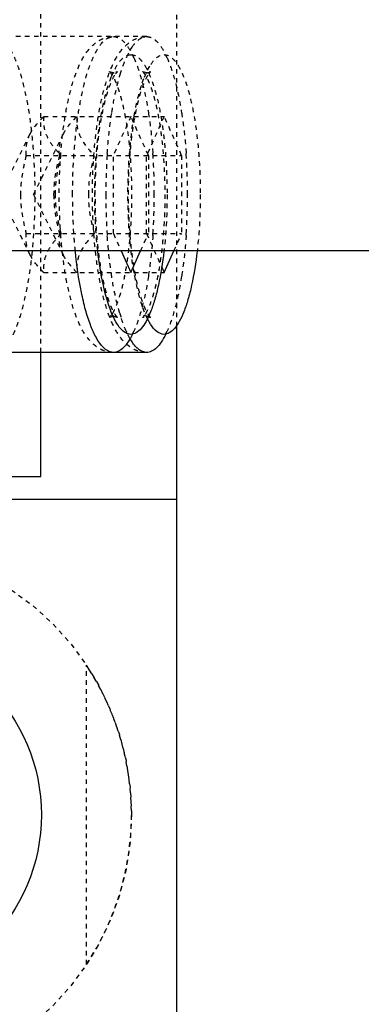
# Model space of a CAD drawing. Header units: millimetres. Extents: x -24622 to 57, y -1603 to 1112.
# Tile 123 of 219: x -1791.99 to -1784.41, y 823 to 844.83. Entities that reach past the tile are written whole.
import ezdxf

# ---------------------------------------------------------------- set-up
doc = ezdxf.new("R2010")
doc.units = ezdxf.units.MM
doc.linetypes.add('HIDDEN', pattern=[0.2, 0.1, -0.1])
doc.layers.add('02___PRT_ALL_AXES', color=7, linetype='Continuous')
doc.layers.add('DEFAULT_2', color=8, linetype='HIDDEN')
doc.dimstyles.new('7', dxfattribs={"dimtxt": 7, "dimasz": 4.5, "dimexe": 0.7, "dimexo": 0.9, "dimgap": 1.8, "dimtad": 0, "dimtxsty": 'Standard', "dimblk": 'OPEN30', "dimcen": 0, "dimclrd": 5, "dimclre": 3, "dimclrt": 256, "dimadec": 0, "dimazin": 2, "dimtm": 1e-09, "dimtfac": 0.6, "dimtofl": 0, "dimtmove": 0, "dimatfit": 3, "dimldrblk": 'OPEN30', "dimfxl": 1, "dimtolj": 1, "dimarcsym": 0})

# ---------------------------------------------------------------- blocks, each defined once
blk = doc.blocks.new('_Open30')
at = {"color": 0, "linetype": 'ByBlock', "lineweight": -2}
for p, q in [((-1, 0.2679), (0, 0)), ((0, 0), (-1, -0.2679)), ((0, 0), (-1, 0))]:
    blk.add_line(p, q, dxfattribs=at)
blk = doc.blocks.new('*D83')
at = {"color": 5, "linetype": 'ByBlock', "lineweight": -2}
for p, q in [((-1717.456, 847.703), (-1717.456, 852.203)), ((-1717.456, 819.703), (-1717.456, 843.203))]:
    blk.add_line(p, q, dxfattribs=at)
at = {"color": 3, "linetype": 'ByBlock', "lineweight": -2}
for p, q in [((-1732.606, 847.703), (-1716.756, 847.703)), ((-1792.606, 815.203), (-1716.756, 815.203))]:
    blk.add_line(p, q, dxfattribs=at)
at = {"layer": 'Defpoints', "color": 0, "linetype": 'ByBlock'}
for p in [(-1733.506, 847.703), (-1717.456, 847.703), (-1793.506, 815.203)]:
    blk.add_point(p, dxfattribs=at)
at = {"color": 5, "linetype": 'ByBlock', "lineweight": -2, "xscale": 4.5, "yscale": 4.5, "zscale": 4.5}
for p, rotation in [((-1717.456, 847.703), 90), ((-1717.456, 815.203), 270)]:
    blk.add_blockref('_Open30', p, dxfattribs=dict(at, rotation=rotation))
at = {"linetype": 'ByBlock', "insert": (-1717.456, 873.836), "char_height": 7, "attachment_point": 5, "rotation": 90}
blk.add_mtext('\\A1;32,5%%P10', dxfattribs=at)
blk = doc.blocks.new('*D84')
at = {"color": 3, "linetype": 'ByBlock', "lineweight": -2}
for p, q in [((-1733.506, 838.803), (-1733.506, 804.296)), ((-1788.506, 819.303), (-1788.506, 804.296))]:
    blk.add_line(p, q, dxfattribs=at)
at = {"color": 5, "linetype": 'ByBlock', "lineweight": -2}
for p, q in [((-1784.006, 804.996), (-1768.639, 804.996)), ((-1738.006, 804.996), (-1753.372, 804.996))]:
    blk.add_line(p, q, dxfattribs=at)
at = {"layer": 'Defpoints', "color": 0, "linetype": 'ByBlock'}
for p in [(-1733.506, 839.703), (-1788.506, 820.203), (-1733.506, 804.996)]:
    blk.add_point(p, dxfattribs=at)
at = {"color": 5, "linetype": 'ByBlock', "lineweight": -2, "xscale": 4.5, "yscale": 4.5, "zscale": 4.5, "rotation": 180}
blk.add_blockref('_Open30', (-1788.506, 804.996), dxfattribs=at)
at = {"color": 5, "linetype": 'ByBlock', "lineweight": -2, "xscale": 4.5, "yscale": 4.5, "zscale": 4.5}
blk.add_blockref('_Open30', (-1733.506, 804.996), dxfattribs=at)
at = {"linetype": 'ByBlock', "insert": (-1761.006, 804.996), "char_height": 7, "attachment_point": 5}
blk.add_mtext('\\A1;55', dxfattribs=at)
blk = doc.blocks.new('*D91')
at = {"color": 3, "linetype": 'ByBlock', "lineweight": -2}
for p, q in [((-1933.506, 838.803), (-1933.506, 794.537)), ((-1733.506, 838.803), (-1733.506, 794.537))]:
    blk.add_line(p, q, dxfattribs=at)
at = {"color": 5, "linetype": 'ByBlock', "lineweight": -2}
for p, q in [((-1929.006, 795.237), (-1843.472, 795.237)), ((-1738.006, 795.237), (-1823.539, 795.237))]:
    blk.add_line(p, q, dxfattribs=at)
at = {"layer": 'Defpoints', "color": 0, "linetype": 'ByBlock'}
for p in [(-1933.506, 839.703), (-1733.506, 839.703), (-1933.506, 795.237)]:
    blk.add_point(p, dxfattribs=at)
at = {"color": 5, "linetype": 'ByBlock', "lineweight": -2, "xscale": 4.5, "yscale": 4.5, "zscale": 4.5, "rotation": 180}
blk.add_blockref('_Open30', (-1933.506, 795.237), dxfattribs=at)
at = {"color": 5, "linetype": 'ByBlock', "lineweight": -2, "xscale": 4.5, "yscale": 4.5, "zscale": 4.5}
blk.add_blockref('_Open30', (-1733.506, 795.237), dxfattribs=at)
at = {"linetype": 'ByBlock', "insert": (-1833.506, 795.237), "char_height": 7, "attachment_point": 5}
blk.add_mtext('\\A1;200', dxfattribs=at)

msp = doc.modelspace()

# ---------------------------------------------------------------- linework, layer by layer
at = {"color": 7, "linetype": 'Continuous'}
for p, q in [((-1733.506, 839.703), (-1933.506, 839.703)), ((-1789.737, 839.703), (-1789.521, 839.221)), ((-1789.521, 839.221), (-1789.305, 839.703)), ((-1788.784, 839.221), (-1788.568, 839.703)), ((-1788.838, 839.342), (-1788.784, 839.221)), ((-1789.083, 838.076), (-1789.152, 838.198)), ((-1788.506, 838.072), (-1788.506, 820.203)), ((-1789.495, 837.686), (-1789.542, 837.761)), ((-1789.17, 837.453), (-1793.385, 837.453)), ((-1791.516, 834.703), (-1791.516, 837.453)), ((-1800.137, 834.703), (-1791.516, 834.703)), ((-1800.137, 834.203), (-1788.506, 834.203))]:
    msp.add_line(p, q, dxfattribs=at)
msp.add_circle((-1795.506, 827.203), 4, dxfattribs=at)
for points, start_tangent, end_tangent in [([(-1789.907, 837.453), (-1790.043, 837.493), (-1790.176, 837.61), (-1790.302, 837.803), (-1790.42, 838.067), (-1790.526, 838.396), (-1790.618, 838.783), (-1790.752, 839.693)], (-1, 0), (-0.099429, 0.995045)), ([(-1789.956, 838.347), (-1790.131, 838.939), (-1790.255, 839.701)], (-0.372318, 0.928105), (-0.113536, 0.993534)), ([(-1788.788, 839.693), (-1788.911, 838.94), (-1788.992, 838.623), (-1789.084, 838.354), (-1789.185, 838.138), (-1789.293, 837.981), (-1789.406, 837.886), (-1789.521, 837.853)], (-0.114539, -0.993419), (-0.9998, -0.019975)), ([(-1788.051, 839.693), (-1788.174, 838.94), (-1788.255, 838.623), (-1788.347, 838.354), (-1788.448, 838.138), (-1788.556, 837.981), (-1788.669, 837.886), (-1788.784, 837.853)], (-0.114539, -0.993419), (-0.9998, -0.019975)), ([(-1789.521, 837.853), (-1789.635, 837.886), (-1789.747, 837.979), (-1789.855, 838.134), (-1789.956, 838.347)], (-0.999752, 0.022276), (-0.372318, 0.928105)), ([(-1789.954, 838.28), (-1789.973, 838.256), (-1789.986, 838.24), (-1789.991, 838.234), (-1789.994, 838.231), (-1789.995, 838.23), (-1789.993, 838.23), (-1789.99, 838.232), (-1789.984, 838.235), (-1789.976, 838.239), (-1789.966, 838.243), (-1789.94, 838.25), (-1789.907, 838.253)], (-0.582945, -0.812512), (1, 0)), ([(-1788.784, 837.853), (-1788.936, 837.91), (-1789.083, 838.076)], (-0.999752, 0.022276), (-0.542059, 0.84034)), ([(-1789.485, 837.858), (-1789.585, 837.683), (-1789.69, 837.556), (-1789.798, 837.479), (-1789.907, 837.453)], (-0.440473, -0.897766), (-1, 0)), ([(-1789.17, 837.453), (-1789.335, 837.512), (-1789.495, 837.686)], (-1, 0), (-0.559031, 0.829147)), ([(-1788.748, 837.858), (-1788.848, 837.683), (-1788.953, 837.556), (-1789.061, 837.479), (-1789.17, 837.453)], (-0.440473, -0.897766), (-1, 0))]:
    msp.add_spline(points, degree=3, dxfattribs=dict(at, start_tangent=start_tangent, end_tangent=end_tangent))
at = {"layer": '02___PRT_ALL_AXES', "color": 8, "linetype": 'HIDDEN'}
msp.add_circle((-1795.506, 827.203), 6, dxfattribs=at)
at = {"layer": 'DEFAULT_2', "color": 8, "linetype": 'HIDDEN'}
for p, q in [((-1791.516, 837.453), (-1791.516, 857.953)), ((-1788.506, 857.334), (-1788.506, 838.072)), ((-1789.17, 844.453), (-1793.385, 844.453)), ((-1789.542, 844.145), (-1789.495, 844.221)), ((-1789.613, 844.007), (-1789.542, 844.145)), ((-1789.152, 843.709), (-1789.082, 843.832)), ((-1789.907, 843.653), (-1789.994, 843.676)), ((-1789.267, 843.429), (-1789.221, 843.552)), ((-1789.17, 843.653), (-1789.257, 843.676)), ((-1789.221, 843.552), (-1789.152, 843.709)), ((-1791.453, 842.685), (-1788.784, 842.685)), ((-1789.521, 842.685), (-1789.909, 841.819)), ((-1789.133, 841.819), (-1789.521, 842.685)), ((-1788.784, 842.685), (-1789.172, 841.819)), ((-1788.396, 841.819), (-1788.784, 842.685)), ((-1792.419, 840.953), (-1791.759, 842.29)), ((-1791.682, 840.953), (-1791.022, 842.29)), ((-1791.841, 841.819), (-1788.396, 841.819)), ((-1789.909, 840.087), (-1789.909, 841.819)), ((-1789.172, 840.087), (-1789.172, 841.819)), ((-1789.133, 841.819), (-1789.133, 840.087)), ((-1788.396, 841.819), (-1788.396, 840.087)), ((-1792.419, 840.953), (-1791.759, 839.617)), ((-1791.682, 840.953), (-1791.022, 839.617)), ((-1791.841, 840.087), (-1788.396, 840.087)), ((-1789.909, 840.087), (-1789.737, 839.703)), ((-1789.305, 839.703), (-1789.133, 840.087)), ((-1789.172, 840.087), (-1788.838, 839.342)), ((-1788.568, 839.703), (-1788.396, 840.087)), ((-1791.453, 839.221), (-1788.784, 839.221)), ((-1789.219, 838.347), (-1789.267, 838.477)), ((-1789.152, 838.198), (-1789.219, 838.347)), ((-1789.12, 838.246), (-1789.084, 838.23)), ((-1789.542, 837.761), (-1789.613, 837.899)), ((-1790.506, 823.887), (-1790.506, 830.52))]:
    msp.add_line(p, q, dxfattribs=at)
for centre, radius, start, end in [((-1787.655, 843.102), 2.158, 155.1934, 155.8612), ((-1791.326, 843.147), 2.05, 24.1159, 26.1082), ((-1790.589, 843.147), 2.05, 24.1159, 26.1082), ((-1789.907, 843.831), 0.178, 269.993, 273.7828), ((-1789.17, 843.831), 0.178, 269.993, 273.7828), ((-1789.17, 843.824), 0.171, 273.712, 287.7654), ((-1788.746, 843.356), 0.465, 142.2586, 144.3519), ((-1776.785, 840.954), 13.292, 176.2436, 180.0045), ((-1777.825, 841.012), 12.25, 176.036, 176.1957), ((-1801.255, 841.012), 12.252, 3.7988, 3.964), ((-1802.112, 840.96), 13.111, 359.9696, 3.777), ((-1800.518, 841.012), 12.252, 3.7988, 3.964), ((-1801.376, 840.96), 13.111, 359.9696, 3.777), ((-1776.967, 840.946), 13.11, 179.9694, 183.7825), ((-1802.294, 840.952), 13.292, 356.2489, 0.0044), ((-1801.557, 840.952), 13.292, 356.2489, 0.0044), ((-1777.825, 840.894), 12.25, 183.8043, 183.964), ((-1801.255, 840.894), 12.252, 356.036, 356.2012), ((-1800.518, 840.894), 12.252, 356.036, 356.2012), ((-1785.636, 839.541), 4.308, 196.3808, 196.9464), ((-1789.907, 838.076), 0.177, 86.8298, 90.0048), ((-1785.872, 839.469), 4.061, 196.9448, 197.6725), ((-1789.17, 838.076), 0.177, 86.8298, 90.0048), ((-1789.17, 838.082), 0.171, 72.9254, 86.8548), ((-1787.655, 838.804), 2.157, 204.1387, 204.8186), ((-1791.326, 838.76), 2.05, 333.8919, 335.8841), ((-1790.589, 838.76), 2.05, 333.8919, 335.8841), ((-1795.506, 827.203), 6, 326.4427, 33.5573)]:
    msp.add_arc(centre, radius, start, end, dxfattribs=at)
for points, start_tangent, end_tangent in [([(-1791.645, 840.953), (-1791.663, 841.636), (-1791.714, 842.293), (-1791.798, 842.898), (-1791.911, 843.428), (-1792.048, 843.863), (-1792.124, 844.04), (-1792.205, 844.187), (-1792.551, 844.453)], (0, 1), (-1, 0.000075)), ([(-1789.907, 837.453), (-1790.106, 837.486), (-1790.273, 837.571), (-1790.524, 837.831), (-1790.703, 838.173), (-1790.845, 838.599), (-1790.959, 839.106), (-1791.042, 839.681), (-1791.092, 840.305), (-1791.11, 840.953), (-1791.092, 841.602), (-1791.042, 842.225), (-1790.959, 842.8), (-1790.845, 843.307), (-1790.703, 843.733), (-1790.524, 844.075), (-1790.273, 844.336), (-1790.106, 844.42), (-1789.907, 844.453)], (-1, 0), (1, 0)), ([(-1790.813, 840.953), (-1790.796, 841.636), (-1790.744, 842.293), (-1790.661, 842.898), (-1790.548, 843.428), (-1790.411, 843.863), (-1790.334, 844.04), (-1790.254, 844.187), (-1789.907, 844.453)], (0, 1), (1, 0)), ([(-1789.17, 837.453), (-1789.369, 837.486), (-1789.536, 837.571), (-1789.787, 837.831), (-1789.966, 838.173), (-1790.109, 838.599), (-1790.222, 839.106), (-1790.305, 839.681), (-1790.356, 840.305), (-1790.373, 840.953), (-1790.356, 841.602), (-1790.305, 842.225), (-1790.222, 842.8), (-1790.109, 843.307), (-1789.966, 843.733), (-1789.787, 844.075), (-1789.536, 844.336), (-1789.369, 844.42), (-1789.17, 844.453)], (-1, 0), (1, 0)), ([(-1789.907, 844.453), (-1789.798, 844.427), (-1789.69, 844.351), (-1789.585, 844.224), (-1789.485, 844.049)], (1, 0), (0.440474, -0.897765)), ([(-1789.495, 844.221), (-1789.335, 844.395), (-1789.17, 844.453)], (0.559031, 0.829147), (1, 0)), ([(-1789.17, 844.453), (-1789.061, 844.427), (-1788.953, 844.351), (-1788.848, 844.224), (-1788.748, 844.049)], (1, 0), (0.440474, -0.897765)), ([(-1789.958, 843.552), (-1789.857, 843.768), (-1789.749, 843.925), (-1789.636, 844.02), (-1789.521, 844.053)], (0.369588, 0.929196), (0.999863, 0.016539)), ([(-1789.76, 843.61), (-1789.728, 843.713), (-1789.623, 843.984)], (0.28905, 0.957314), (0.408995, 0.912537)), ([(-1789.521, 844.053), (-1789.364, 843.993), (-1789.288, 843.92), (-1789.214, 843.817), (-1789.075, 843.531), (-1788.954, 843.145), (-1788.854, 842.675), (-1788.78, 842.14), (-1788.734, 841.558), (-1788.719, 840.953)], (0.999801, -0.019944), (0.001338, -0.999999)), ([(-1789.454, 843.984), (-1789.274, 843.454), (-1789.133, 842.767)], (0.408995, -0.912537), (0.154946, -0.987923)), ([(-1789.082, 843.832), (-1788.936, 843.997), (-1788.784, 844.053)], (0.543291, 0.839544), (0.999863, 0.016539)), ([(-1788.784, 844.053), (-1788.628, 843.993), (-1788.551, 843.92), (-1788.477, 843.817), (-1788.338, 843.531), (-1788.217, 843.145), (-1788.117, 842.675), (-1788.043, 842.14), (-1787.997, 841.558), (-1787.982, 840.953)], (0.999801, -0.019944), (0.001338, -0.999999)), ([(-1788.718, 843.984), (-1788.537, 843.454), (-1788.396, 842.767)], (0.408995, -0.912537), (0.154946, -0.987923)), ([(-1790.255, 839.701), (-1790.322, 840.757), (-1790.29, 841.837), (-1790.164, 842.809), (-1789.958, 843.552)], (-0.113536, 0.993534), (0.369588, 0.929196)), ([(-1789.821, 838.23), (-1789.827, 838.238), (-1789.855, 838.272), (-1789.894, 838.332), (-1789.937, 838.419), (-1789.983, 838.529), (-1790.029, 838.659), (-1790.073, 838.808), (-1790.115, 838.973), (-1790.153, 839.153), (-1790.188, 839.347), (-1790.246, 839.767), (-1790.286, 840.22), (-1790.307, 840.693), (-1790.308, 841.174), (-1790.288, 841.649), (-1790.25, 842.104), (-1790.194, 842.527), (-1790.121, 842.905), (-1790.036, 843.224), (-1789.945, 843.471), (-1789.861, 843.627)], (0.913282, -0.407328), (0.582944, 0.812512)), ([(-1789.994, 843.676), (-1789.987, 843.668), (-1789.96, 843.634), (-1789.921, 843.574), (-1789.877, 843.488), (-1789.831, 843.378), (-1789.786, 843.247), (-1789.742, 843.098), (-1789.7, 842.933), (-1789.661, 842.753), (-1789.626, 842.559), (-1789.568, 842.14), (-1789.529, 841.686), (-1789.508, 841.213), (-1789.507, 840.732), (-1789.526, 840.258), (-1789.565, 839.802), (-1789.621, 839.379), (-1789.693, 839.001), (-1789.778, 838.682), (-1789.87, 838.435), (-1789.954, 838.28)], (-0.913282, 0.407328), (-0.582944, -0.812512)), ([(-1789.944, 842.774), (-1789.905, 843.003), (-1789.76, 843.61)], (0.155789, 0.98779), (0.28905, 0.957314)), ([(-1789.861, 843.627), (-1789.829, 843.666), (-1789.821, 843.676), (-1789.828, 843.672), (-1789.844, 843.665), (-1789.866, 843.658), (-1789.896, 843.654)], (0.582944, 0.812512), (-0.997812, -0.066113)), ([(-1789.084, 838.23), (-1789.09, 838.238), (-1789.118, 838.272), (-1789.157, 838.332), (-1789.201, 838.419), (-1789.247, 838.529), (-1789.292, 838.659), (-1789.336, 838.808), (-1789.378, 838.973), (-1789.417, 839.153), (-1789.452, 839.347), (-1789.509, 839.767), (-1789.549, 840.22), (-1789.57, 840.693), (-1789.571, 841.174), (-1789.552, 841.649), (-1789.513, 842.104), (-1789.457, 842.527), (-1789.384, 842.905), (-1789.3, 843.224), (-1789.208, 843.471), (-1789.124, 843.627)], (0.913282, -0.407328), (0.582944, 0.812512)), ([(-1789.257, 843.676), (-1789.251, 843.668), (-1789.223, 843.634), (-1789.184, 843.574), (-1789.14, 843.488), (-1789.094, 843.378), (-1789.049, 843.247), (-1789.005, 843.098), (-1788.963, 842.933), (-1788.924, 842.753), (-1788.889, 842.559), (-1788.832, 842.14), (-1788.792, 841.686), (-1788.771, 841.213), (-1788.77, 840.732), (-1788.789, 840.258), (-1788.828, 839.802), (-1788.884, 839.379), (-1788.956, 839.001), (-1789.041, 838.682), (-1789.133, 838.435), (-1789.217, 838.28)], (-0.913282, 0.407328), (-0.582944, -0.812512)), ([(-1789.114, 843.64), (-1789.092, 843.666), (-1789.083, 843.676), (-1789.092, 843.672), (-1789.118, 843.661)], (0.612237, 0.790674), (-0.952222, -0.305407)), ([(-1789.449, 842.689), (-1789.409, 842.895), (-1789.267, 843.429)], (0.17229, 0.985046), (0.324712, 0.945813)), ([(-1791.762, 842.283), (-1791.704, 842.385), (-1791.453, 842.685)], (0.444093, 0.895981), (0.709206, 0.705001)), ([(-1791.453, 842.685), (-1791.451, 842.471), (-1791.388, 842.252), (-1791.255, 842.033), (-1791.065, 841.819)], (-0.108741, -0.99407), (0.709206, -0.705001)), ([(-1791.025, 842.283), (-1790.967, 842.385), (-1790.716, 842.685)], (0.444093, 0.895981), (0.709206, 0.705001)), ([(-1790.716, 842.685), (-1790.718, 842.497)], (-0.108741, -0.99407), (0.102167, -0.994767)), ([(-1790.045, 841.859), (-1790.027, 842.098), (-1789.944, 842.774)], (0.069131, 0.997608), (0.155789, 0.98779)), ([(-1789.449, 839.217), (-1789.551, 840.045), (-1789.586, 840.953), (-1789.551, 841.861), (-1789.449, 842.689)], (-0.172292, 0.985046), (0.17229, 0.985046)), ([(-1789.133, 842.767), (-1789.101, 842.551), (-1789.032, 841.859)], (0.154946, -0.987923), (0.069131, -0.997608)), ([(-1788.396, 842.767), (-1788.364, 842.551), (-1788.295, 841.859)], (0.154946, -0.987923), (0.069131, -0.997608)), ([(-1790.718, 842.497), (-1790.68, 842.327), (-1790.601, 842.155), (-1790.328, 841.819)], (0.102167, -0.994767), (0.709206, -0.705001)), ([(-1791.841, 841.819), (-1791.837, 842.049), (-1791.762, 842.283)], (-0.108741, 0.99407), (0.444093, 0.895981)), ([(-1791.104, 841.819), (-1791.1, 842.049), (-1791.025, 842.283)], (-0.108741, 0.99407), (0.444093, 0.895981)), ([(-1791.841, 841.819), (-1791.97, 840.953)], (-0.268593, -0.963254), (0, -1)), ([(-1791.104, 841.819), (-1791.234, 840.953)], (-0.268593, -0.963254), (0, -1)), ([(-1791.194, 840.953), (-1791.065, 841.819)], (0, 1), (0.268593, 0.963254)), ([(-1790.457, 840.953), (-1790.328, 841.819)], (0, 1), (0.268593, 0.963254)), ([(-1792.551, 837.453), (-1792.205, 837.72), (-1792.124, 837.866), (-1792.048, 838.043), (-1791.911, 838.478), (-1791.798, 839.009), (-1791.714, 839.614), (-1791.663, 840.271), (-1791.645, 840.953)], (1, -0.000075), (0, 1)), ([(-1791.97, 840.953), (-1791.841, 840.087)], (0, -1), (0.268593, -0.963254)), ([(-1791.234, 840.953), (-1791.104, 840.087)], (0, -1), (0.268593, -0.963254)), ([(-1791.065, 840.087), (-1791.194, 840.953)], (-0.268593, 0.963254), (0, 1)), ([(-1790.752, 839.693), (-1790.779, 839.998), (-1790.813, 840.953)], (-0.099429, 0.995045), (0, 1)), ([(-1790.328, 840.087), (-1790.457, 840.953)], (-0.268593, 0.963254), (0, 1)), ([(-1788.719, 840.953), (-1788.723, 840.63), (-1788.788, 839.693)], (-0.001336, -0.999999), (-0.114539, -0.993419)), ([(-1787.982, 840.953), (-1787.986, 840.63), (-1788.051, 839.693)], (-0.001336, -0.999999), (-0.114539, -0.993419)), ([(-1791.762, 839.623), (-1791.837, 839.858), (-1791.841, 840.087)], (-0.444092, 0.895981), (0.108741, 0.99407)), ([(-1791.065, 840.087), (-1791.255, 839.873), (-1791.388, 839.654), (-1791.451, 839.435), (-1791.453, 839.221)], (-0.709206, -0.705001), (0.108741, -0.99407)), ([(-1791.025, 839.623), (-1791.1, 839.858), (-1791.104, 840.087)], (-0.444092, 0.895981), (0.108741, 0.99407)), ([(-1790.328, 840.087), (-1790.601, 839.751), (-1790.68, 839.58), (-1790.718, 839.41)], (-0.709206, -0.705001), (-0.102316, -0.994752)), ([(-1789.944, 839.132), (-1789.976, 839.35), (-1790.045, 840.047)], (-0.155789, 0.98779), (-0.069131, 0.997608)), ([(-1789.032, 840.047), (-1789.051, 839.811), (-1789.133, 839.14)], (-0.069131, -0.997608), (-0.154946, -0.987923)), ([(-1788.295, 840.047), (-1788.314, 839.811), (-1788.396, 839.14)], (-0.069131, -0.997608), (-0.154946, -0.987923)), ([(-1791.453, 839.221), (-1791.547, 839.32), (-1791.762, 839.623)], (-0.709206, 0.705001), (-0.444092, 0.895981)), ([(-1790.716, 839.221), (-1790.81, 839.32), (-1791.025, 839.623)], (-0.709206, 0.705001), (-0.444092, 0.895981)), ([(-1790.718, 839.41), (-1790.716, 839.221)], (-0.102316, -0.994752), (0.108741, -0.99407)), ([(-1789.267, 838.477), (-1789.318, 838.64), (-1789.449, 839.217)], (-0.324715, 0.945812), (-0.172292, 0.985046)), ([(-1789.769, 838.327), (-1789.819, 838.508), (-1789.944, 839.132)], (-0.282061, 0.959396), (-0.155789, 0.98779)), ([(-1789.133, 839.14), (-1789.274, 838.452), (-1789.454, 837.922)], (-0.154946, -0.987923), (-0.408995, -0.912537)), ([(-1788.396, 839.14), (-1788.537, 838.452), (-1788.718, 837.922)], (-0.154946, -0.987923), (-0.408995, -0.912537)), ([(-1789.898, 838.253), (-1789.845, 838.242), (-1789.821, 838.23)], (0.998464, -0.055396), (0.913282, -0.407328)), ([(-1789.623, 837.922), (-1789.654, 837.994), (-1789.742, 838.237)], (-0.408995, 0.912537), (-0.303642, 0.952786)), ([(-1789.217, 838.28), (-1789.236, 838.256), (-1789.25, 838.24), (-1789.254, 838.234), (-1789.257, 838.231), (-1789.258, 838.23), (-1789.256, 838.23), (-1789.253, 838.232), (-1789.247, 838.235), (-1789.239, 838.239), (-1789.229, 838.243), (-1789.203, 838.25), (-1789.17, 838.253)], (-0.582945, -0.812512), (1, 0))]:
    msp.add_spline(points, degree=3, dxfattribs=dict(at, start_tangent=start_tangent, end_tangent=end_tangent))

# ---------------------------------------------------------------- dimensions: what is measured, and where the dimension line sits
at = {"color": 5, "linetype": 'ByBlock'}
dim = msp.add_linear_dim(base=(-1717.456, 847.703), p1=(-1793.506, 815.203), p2=(-1733.506, 847.703), angle=90, text='<>%%P10', dimstyle='7', dxfattribs=at)
dim.commit()
dim.dimension.update_dxf_attribs({"geometry": '*D83', "text_midpoint": (-1717.456, 873.836)})
for base, p1, p2, picture, middle in [((-1933.506, 795.237), (-1733.506, 839.703), (-1933.506, 839.703), '*D91', (-1833.506, 795.237)), ((-1733.506, 804.996), (-1788.506, 820.203), (-1733.506, 839.703), '*D84', (-1761.006, 804.996))]:
    dim = msp.add_linear_dim(base=base, p1=p1, p2=p2, dimstyle='7', dxfattribs=at)
    dim.commit()
    dim.dimension.update_dxf_attribs({"geometry": picture, "text_midpoint": middle, "dimtype": 160})

doc.saveas('drawing.dxf')
